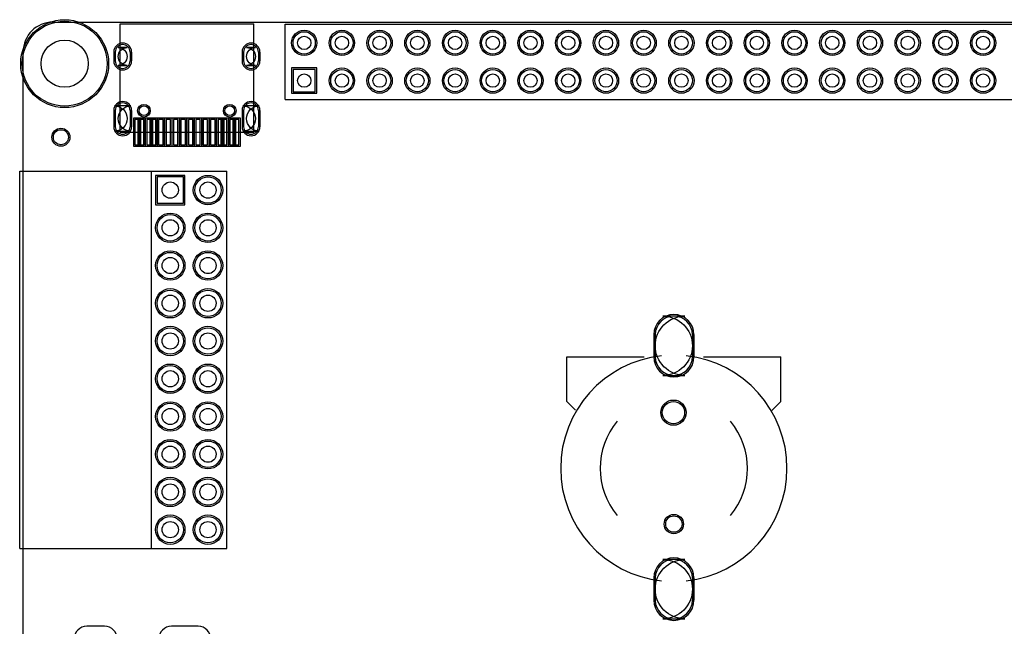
# Model space of a CAD drawing. Header units: millimetres. Extents: x -1 to 143, y -1 to 92.
# Tile 3 of 8: x 0 to 66, y 51 to 92. Entities that reach past the tile are written whole.
import ezdxf

# ---------------------------------------------------------------- set-up
doc = ezdxf.new("R2010")
doc.units = ezdxf.units.MM
for name, color, linetype in [('BottomLayer', 5, 'Continuous'), ('BottomSolder', 6, 'Continuous'), ('Mechanical1', 6, 'Continuous'), ('PadHoleLayer', 156, 'Continuous'), ('TopLayer', 1, 'Continuous'), ('TopOverlay', 2, 'Continuous'), ('TopPaste', 8, 'Continuous'), ('TopSolder', 216, 'Continuous')]:
    doc.layers.add(name, color=color, linetype=linetype)

msp = doc.modelspace()

# ---------------------------------------------------------------- linework, layer by layer
at = {"layer": 'BottomLayer'}
for p, q in [((6.202553, 89.55532), (6.202553, 88.955372)), ((7.202551, 89.55532), (7.202551, 88.955372)), ((14.842617, 89.55532), (14.842617, 88.955372)), ((15.842615, 89.55532), (15.842615, 88.955372)), ((18.172938, 88.380062), (18.172938, 86.879938)), ((19.673062, 88.380062), (18.172938, 88.380062)), ((19.673062, 86.879938), (19.673062, 88.380062)), ((18.172938, 86.879938), (19.673062, 86.879938)), ((6.202553, 85.625305), (6.202553, 84.525231)), ((7.202551, 85.625305), (7.202551, 84.525231)), ((14.842617, 85.625305), (14.842617, 84.525231)), ((15.842615, 85.625305), (15.842615, 84.525231)), ((9.017, 81.153), (9.017, 79.375)), ((10.795, 81.153), (9.017, 81.153)), ((10.795, 79.375), (10.795, 81.153)), ((9.017, 79.375), (10.795, 79.375))]:
    msp.add_line(p, q, dxfattribs=at)
for centre, radius in [((2.794, 88.773), 2.8575), ((18.923, 90.17), 0.750062), ((21.463, 90.17), 0.750062), ((24.003, 90.17), 0.750062), ((26.543, 90.17), 0.750062), ((29.083, 90.17), 0.750062), ((31.623, 90.17), 0.750062), ((34.163, 90.17), 0.750062), ((36.703, 90.17), 0.750062), ((39.243, 90.17), 0.750062), ((41.783, 90.17), 0.750062), ((44.323, 90.17), 0.750062), ((46.863, 90.17), 0.750062), ((49.403, 90.17), 0.750062), ((51.943, 90.17), 0.750062), ((54.483, 90.17), 0.750062), ((57.023, 90.17), 0.750062), ((59.563, 90.17), 0.750062), ((62.103, 90.17), 0.750062), ((64.643, 90.17), 0.750062), ((21.463, 87.63), 0.750062), ((24.003, 87.63), 0.750062), ((26.543, 87.63), 0.750062), ((29.083, 87.63), 0.750062), ((31.623, 87.63), 0.750062), ((34.163, 87.63), 0.750062), ((36.703, 87.63), 0.750062), ((39.243, 87.63), 0.750062), ((41.783, 87.63), 0.750062), ((44.323, 87.63), 0.750062), ((46.863, 87.63), 0.750062), ((49.403, 87.63), 0.750062), ((51.943, 87.63), 0.750062), ((54.483, 87.63), 0.750062), ((57.023, 87.63), 0.750062), ((59.563, 87.63), 0.750062), ((62.103, 87.63), 0.750062), ((64.643, 87.63), 0.750062), ((8.132572, 85.605366), 0.324993), ((13.912596, 85.605366), 0.324993), ((2.54, 83.82), 0.508), ((12.446, 80.264), 0.889), ((9.906, 77.724), 0.889), ((12.446, 77.724), 0.889), ((9.906, 75.184), 0.889), ((12.446, 75.184), 0.889), ((9.906, 72.644), 0.889), ((12.446, 72.644), 0.889), ((9.906, 70.104), 0.889), ((12.446, 70.104), 0.889), ((9.906, 67.564), 0.889), ((12.446, 67.564), 0.889), ((9.906, 65.024), 0.889), ((12.446, 65.024), 0.889), ((43.790108, 65.281556), 0.750062), ((9.906, 62.484), 0.889), ((12.446, 62.484), 0.889), ((9.906, 59.944), 0.889), ((12.446, 59.944), 0.889), ((9.906, 57.404), 0.889), ((12.446, 57.404), 0.889), ((43.815, 57.781444), 0.550037)]:
    msp.add_circle(centre, radius, dxfattribs=at)
for centre, start, end in [((6.702552, 89.55532), 0, 180), ((15.342616, 89.55532), 0, 180), ((6.702552, 88.955372), 180, 0), ((15.342616, 88.955372), 180, 0), ((6.702552, 85.625305), 0, 180), ((15.342616, 85.625305), 0, 180), ((6.702552, 84.525231), 180, 0), ((15.342616, 84.525231), 180, 0)]:
    msp.add_arc(centre, 0.499999, start, end, dxfattribs=at)
at = {"layer": 'BottomSolder'}
for p, q in [((6.100953, 89.55532), (6.100953, 88.955372)), ((7.304151, 89.55532), (7.304151, 88.955372)), ((14.741017, 89.55532), (14.741017, 88.955372)), ((15.944215, 89.55532), (15.944215, 88.955372)), ((18.071338, 88.481662), (18.071338, 86.778338)), ((19.774662, 88.481662), (18.071338, 88.481662)), ((19.774662, 86.778338), (19.774662, 88.481662)), ((18.071338, 86.778338), (19.774662, 86.778338)), ((6.100953, 85.625305), (6.100953, 84.525231)), ((7.304151, 85.625305), (7.304151, 84.525231)), ((14.741017, 85.625305), (14.741017, 84.525231)), ((15.944215, 85.625305), (15.944215, 84.525231)), ((8.9154, 81.2546), (8.9154, 79.2734)), ((10.8966, 81.2546), (8.9154, 81.2546)), ((10.8966, 79.2734), (10.8966, 81.2546)), ((8.9154, 79.2734), (10.8966, 79.2734)), ((5.48386, 50.900584), (4.283964, 50.900584)), ((11.783822, 50.900584), (9.983978, 50.900584))]:
    msp.add_line(p, q, dxfattribs=at)
for centre, radius in [((2.794, 88.773), 2.9591), ((18.923, 90.17), 0.851662), ((21.463, 90.17), 0.851662), ((24.003, 90.17), 0.851662), ((26.543, 90.17), 0.851662), ((29.083, 90.17), 0.851662), ((31.623, 90.17), 0.851662), ((34.163, 90.17), 0.851662), ((36.703, 90.17), 0.851662), ((39.243, 90.17), 0.851662), ((41.783, 90.17), 0.851662), ((44.323, 90.17), 0.851662), ((46.863, 90.17), 0.851662), ((49.403, 90.17), 0.851662), ((51.943, 90.17), 0.851662), ((54.483, 90.17), 0.851662), ((57.023, 90.17), 0.851662), ((59.563, 90.17), 0.851662), ((62.103, 90.17), 0.851662), ((64.643, 90.17), 0.851662), ((21.463, 87.63), 0.851662), ((24.003, 87.63), 0.851662), ((26.543, 87.63), 0.851662), ((29.083, 87.63), 0.851662), ((31.623, 87.63), 0.851662), ((34.163, 87.63), 0.851662), ((36.703, 87.63), 0.851662), ((39.243, 87.63), 0.851662), ((41.783, 87.63), 0.851662), ((44.323, 87.63), 0.851662), ((46.863, 87.63), 0.851662), ((49.403, 87.63), 0.851662), ((51.943, 87.63), 0.851662), ((54.483, 87.63), 0.851662), ((57.023, 87.63), 0.851662), ((59.563, 87.63), 0.851662), ((62.103, 87.63), 0.851662), ((64.643, 87.63), 0.851662), ((8.132572, 85.605366), 0.426593), ((13.912596, 85.605366), 0.426593), ((2.54, 83.82), 0.6096), ((12.446, 80.264), 0.9906), ((9.906, 77.724), 0.9906), ((12.446, 77.724), 0.9906), ((9.906, 75.184), 0.9906), ((12.446, 75.184), 0.9906), ((9.906, 72.644), 0.9906), ((12.446, 72.644), 0.9906), ((9.906, 70.104), 0.9906), ((12.446, 70.104), 0.9906), ((9.906, 67.564), 0.9906), ((12.446, 67.564), 0.9906), ((9.906, 65.024), 0.9906), ((12.446, 65.024), 0.9906), ((43.790108, 65.281556), 0.851662), ((9.906, 62.484), 0.9906), ((12.446, 62.484), 0.9906), ((9.906, 59.944), 0.9906), ((12.446, 59.944), 0.9906), ((9.906, 57.404), 0.9906), ((12.446, 57.404), 0.9906), ((43.815, 57.781444), 0.651637)]:
    msp.add_circle(centre, radius, dxfattribs=at)
for centre, radius, start, end in [((6.702552, 89.55532), 0.601599, 0, 180), ((15.342616, 89.55532), 0.601599, 0, 180), ((6.702552, 88.955372), 0.601599, 180, 0), ((15.342616, 88.955372), 0.601599, 180, 0), ((6.702552, 85.625305), 0.601599, 0, 180), ((15.342616, 85.625305), 0.601599, 0, 180), ((6.702552, 84.525231), 0.601599, 180, 0), ((15.342616, 84.525231), 0.601599, 180, 0), ((4.283964, 50.048922), 0.851662, 90, 270), ((5.48386, 50.048922), 0.851662, 270, 90), ((9.983978, 50.048922), 0.851662, 90, 270), ((11.783822, 50.048922), 0.851662, 270, 90)]:
    msp.add_arc(centre, radius, start, end, dxfattribs=at)
at = {"layer": 'Mechanical1'}
for p, q in [((1.999996, 91.567), (136.049004, 91.567)), ((0, 1.999996), (0, 89.567004))]:
    msp.add_line(p, q, dxfattribs=at)
msp.add_arc((1.999996, 89.567004), 1.999996, 90, 180, dxfattribs=at)
at = {"layer": 'PadHoleLayer'}
for points in [[(7.002526, 89.855294), (6.402578, 89.855294, -1), (6.402578, 88.655398), (7.002526, 88.655398, -1)], [(15.64259, 89.855294), (15.042642, 89.855294, -1), (15.042642, 88.655398), (15.64259, 88.655398, -1)], [(7.252589, 85.925279), (6.152515, 85.925279, -1), (6.152515, 84.225257), (7.252589, 84.225257, -1)], [(15.892653, 85.925279), (14.792579, 85.925279, -1), (14.792579, 84.225257), (15.892653, 84.225257, -1)], [(44.564935, 71.786496), (43.065065, 71.786496, -1), (43.065065, 67.786504), (44.564935, 67.786504, -1)], [(44.564935, 55.403496), (43.065065, 55.403496, -1), (43.065065, 51.403504), (44.564935, 51.403504, -1)]]:
    msp.add_lwpolyline(points, format="xyb", close=True, dxfattribs=at)
for centre, radius in [((2.794, 88.773), 1.5875), ((18.923, 90.17), 0.449961), ((21.463, 90.17), 0.449961), ((24.003, 90.17), 0.449961), ((26.543, 90.17), 0.449961), ((29.083, 90.17), 0.449961), ((31.623, 90.17), 0.449961), ((34.163, 90.17), 0.449961), ((36.703, 90.17), 0.449961), ((39.243, 90.17), 0.449961), ((41.783, 90.17), 0.449961), ((44.323, 90.17), 0.449961), ((46.863, 90.17), 0.449961), ((49.403, 90.17), 0.449961), ((51.943, 90.17), 0.449961), ((54.483, 90.17), 0.449961), ((57.023, 90.17), 0.449961), ((59.563, 90.17), 0.449961), ((62.103, 90.17), 0.449961), ((64.643, 90.17), 0.449961), ((18.923, 87.63), 0.449961), ((21.463, 87.63), 0.449961), ((24.003, 87.63), 0.449961), ((26.543, 87.63), 0.449961), ((29.083, 87.63), 0.449961), ((31.623, 87.63), 0.449961), ((34.163, 87.63), 0.449961), ((36.703, 87.63), 0.449961), ((39.243, 87.63), 0.449961), ((41.783, 87.63), 0.449961), ((44.323, 87.63), 0.449961), ((46.863, 87.63), 0.449961), ((49.403, 87.63), 0.449961), ((51.943, 87.63), 0.449961), ((54.483, 87.63), 0.449961), ((57.023, 87.63), 0.449961), ((59.563, 87.63), 0.449961), ((62.103, 87.63), 0.449961), ((64.643, 87.63), 0.449961), ((8.132572, 85.605366), 0.324993), ((13.912596, 85.605366), 0.324993), ((9.906, 80.264), 0.5461), ((12.446, 80.264), 0.5461), ((9.906, 77.724), 0.5461), ((12.446, 77.724), 0.5461), ((9.906, 75.184), 0.5461), ((12.446, 75.184), 0.5461), ((9.906, 72.644), 0.5461), ((12.446, 72.644), 0.5461), ((9.906, 70.104), 0.5461), ((12.446, 70.104), 0.5461), ((9.906, 67.564), 0.5461), ((12.446, 67.564), 0.5461), ((43.790108, 65.281556), 0.750062), ((9.906, 65.024), 0.5461), ((12.446, 65.024), 0.5461), ((9.906, 62.484), 0.5461), ((12.446, 62.484), 0.5461), ((9.906, 59.944), 0.5461), ((12.446, 59.944), 0.5461), ((9.906, 57.404), 0.5461), ((12.446, 57.404), 0.5461), ((43.815, 57.781444), 0.550037)]:
    msp.add_circle(centre, radius, dxfattribs=at)
at = {"layer": 'TopLayer'}
for p, q in [((6.202553, 89.55532), (6.202553, 88.955372)), ((7.202551, 89.55532), (7.202551, 88.955372)), ((14.842617, 89.55532), (14.842617, 88.955372)), ((15.842615, 89.55532), (15.842615, 88.955372)), ((18.172938, 88.380062), (18.172938, 86.879938)), ((19.673062, 88.380062), (18.172938, 88.380062)), ((19.673062, 86.879938), (19.673062, 88.380062)), ((18.172938, 86.879938), (19.673062, 86.879938)), ((6.202553, 85.625305), (6.202553, 84.525231)), ((7.202551, 85.625305), (7.202551, 84.525231)), ((14.842617, 85.625305), (14.842617, 84.525231)), ((15.842615, 85.625305), (15.842615, 84.525231)), ((7.522591, 85.010371), (7.522591, 83.310349)), ((7.822565, 85.010371), (7.522591, 85.010371)), ((7.822565, 85.010371), (7.822565, 83.310349)), ((8.122539, 85.010371), (7.822565, 85.010371)), ((7.822565, 83.310349), (7.822565, 85.010371)), ((8.122539, 83.310349), (8.122539, 85.010371)), ((8.322437, 85.010371), (8.322437, 83.310349)), ((8.622411, 85.010371), (8.322437, 85.010371)), ((8.622411, 83.310349), (8.622411, 85.010371)), ((8.622665, 85.010371), (8.622665, 83.310349)), ((8.922639, 85.010371), (8.622665, 85.010371)), ((8.922639, 83.310349), (8.922639, 85.010371)), ((9.122537, 85.010371), (9.122537, 83.310349)), ((9.422511, 85.010371), (9.122537, 85.010371)), ((9.422511, 83.310349), (9.422511, 85.010371)), ((9.622663, 85.010371), (9.622663, 83.310349)), ((9.922637, 85.010371), (9.622663, 85.010371)), ((9.922637, 83.310349), (9.922637, 85.010371)), ((10.122535, 85.010371), (10.122535, 83.310349)), ((10.422509, 85.010371), (10.122535, 85.010371)), ((10.422509, 83.310349), (10.422509, 85.010371)), ((10.622661, 85.010371), (10.622661, 83.310349)), ((10.922635, 85.010371), (10.622661, 85.010371)), ((10.922635, 83.310349), (10.922635, 85.010371)), ((11.122533, 85.010371), (11.122533, 83.310349)), ((11.422507, 85.010371), (11.122533, 85.010371)), ((11.422507, 83.310349), (11.422507, 85.010371)), ((11.622659, 85.010371), (11.622659, 83.310349)), ((11.922633, 85.010371), (11.622659, 85.010371)), ((11.922633, 83.310349), (11.922633, 85.010371)), ((12.122785, 85.010371), (12.122785, 83.310349)), ((12.422759, 85.010371), (12.122785, 85.010371)), ((12.422759, 83.310349), (12.422759, 85.010371)), ((12.622657, 85.010371), (12.622657, 83.310349)), ((12.922631, 85.010371), (12.622657, 85.010371)), ((12.922631, 83.310349), (12.922631, 85.010371)), ((13.122529, 85.010371), (13.122529, 83.310349)), ((13.422503, 85.010371), (13.122529, 85.010371)), ((13.422503, 83.310349), (13.422503, 85.010371)), ((13.422757, 85.010371), (13.422757, 83.310349)), ((13.722731, 85.010371), (13.422757, 85.010371)), ((13.722731, 83.310349), (13.722731, 85.010371)), ((13.922629, 85.010371), (13.922629, 83.310349)), ((14.222603, 85.010371), (13.922629, 85.010371)), ((14.222603, 85.010371), (14.222603, 83.310349)), ((14.522577, 85.010371), (14.222603, 85.010371)), ((14.222603, 83.310349), (14.222603, 85.010371)), ((14.522577, 83.310349), (14.522577, 85.010371)), ((7.522591, 83.310349), (7.822565, 83.310349)), ((7.822565, 83.310349), (8.122539, 83.310349)), ((8.322437, 83.310349), (8.622411, 83.310349)), ((8.622665, 83.310349), (8.922639, 83.310349)), ((9.122537, 83.310349), (9.422511, 83.310349)), ((9.622663, 83.310349), (9.922637, 83.310349)), ((10.122535, 83.310349), (10.422509, 83.310349)), ((10.622661, 83.310349), (10.922635, 83.310349)), ((11.122533, 83.310349), (11.422507, 83.310349)), ((11.622659, 83.310349), (11.922633, 83.310349)), ((12.122785, 83.310349), (12.422759, 83.310349)), ((12.622657, 83.310349), (12.922631, 83.310349)), ((13.122529, 83.310349), (13.422503, 83.310349)), ((13.422757, 83.310349), (13.722731, 83.310349)), ((13.922629, 83.310349), (14.222603, 83.310349)), ((14.222603, 83.310349), (14.522577, 83.310349)), ((9.017, 81.153), (9.017, 79.375)), ((10.795, 81.153), (9.017, 81.153)), ((10.795, 79.375), (10.795, 81.153)), ((9.017, 79.375), (10.795, 79.375)), ((42.564939, 70.536435), (42.564939, 69.036565)), ((45.065061, 70.536435), (45.065061, 69.036565)), ((42.564939, 54.153435), (42.564939, 52.653565)), ((45.065061, 54.153435), (45.065061, 52.653565))]:
    msp.add_line(p, q, dxfattribs=at)
for centre, radius in [((2.794, 88.773), 2.8575), ((18.923, 90.17), 0.750062), ((21.463, 90.17), 0.750062), ((24.003, 90.17), 0.750062), ((26.543, 90.17), 0.750062), ((29.083, 90.17), 0.750062), ((31.623, 90.17), 0.750062), ((34.163, 90.17), 0.750062), ((36.703, 90.17), 0.750062), ((39.243, 90.17), 0.750062), ((41.783, 90.17), 0.750062), ((44.323, 90.17), 0.750062), ((46.863, 90.17), 0.750062), ((49.403, 90.17), 0.750062), ((51.943, 90.17), 0.750062), ((54.483, 90.17), 0.750062), ((57.023, 90.17), 0.750062), ((59.563, 90.17), 0.750062), ((62.103, 90.17), 0.750062), ((64.643, 90.17), 0.750062), ((21.463, 87.63), 0.750062), ((24.003, 87.63), 0.750062), ((26.543, 87.63), 0.750062), ((29.083, 87.63), 0.750062), ((31.623, 87.63), 0.750062), ((34.163, 87.63), 0.750062), ((36.703, 87.63), 0.750062), ((39.243, 87.63), 0.750062), ((41.783, 87.63), 0.750062), ((44.323, 87.63), 0.750062), ((46.863, 87.63), 0.750062), ((49.403, 87.63), 0.750062), ((51.943, 87.63), 0.750062), ((54.483, 87.63), 0.750062), ((57.023, 87.63), 0.750062), ((59.563, 87.63), 0.750062), ((62.103, 87.63), 0.750062), ((64.643, 87.63), 0.750062), ((8.132572, 85.605366), 0.324993), ((13.912596, 85.605366), 0.324993), ((2.54, 83.82), 0.508), ((12.446, 80.264), 0.889), ((9.906, 77.724), 0.889), ((12.446, 77.724), 0.889), ((9.906, 75.184), 0.889), ((12.446, 75.184), 0.889), ((9.906, 72.644), 0.889), ((12.446, 72.644), 0.889), ((9.906, 70.104), 0.889), ((12.446, 70.104), 0.889), ((9.906, 67.564), 0.889), ((12.446, 67.564), 0.889), ((9.906, 65.024), 0.889), ((12.446, 65.024), 0.889), ((43.790108, 65.281556), 0.750062), ((9.906, 62.484), 0.889), ((12.446, 62.484), 0.889), ((9.906, 59.944), 0.889), ((12.446, 59.944), 0.889), ((9.906, 57.404), 0.889), ((12.446, 57.404), 0.889), ((43.815, 57.781444), 0.550037)]:
    msp.add_circle(centre, radius, dxfattribs=at)
for centre, radius, start, end in [((6.702552, 89.55532), 0.499999, 0, 180), ((15.342616, 89.55532), 0.499999, 0, 180), ((6.702552, 88.955372), 0.499999, 180, 0), ((15.342616, 88.955372), 0.499999, 180, 0), ((6.702552, 85.625305), 0.499999, 0, 180), ((15.342616, 85.625305), 0.499999, 0, 180), ((6.702552, 84.525231), 0.499999, 180, 0), ((15.342616, 84.525231), 0.499999, 180, 0), ((43.815, 70.536435), 1.250061, 0, 180), ((43.815, 69.036565), 1.250061, 180, 0), ((43.815, 54.153435), 1.250061, 0, 180), ((43.815, 52.653565), 1.250061, 180, 0)]:
    msp.add_arc(centre, radius, start, end, dxfattribs=at)
at = {"layer": 'TopOverlay'}
for p, q in [((6.52272, 91.46032), (15.522702, 91.46032)), ((6.52272, 84.16036), (6.52272, 91.46032)), ((15.522702, 84.16036), (15.522702, 91.46032)), ((17.653, 91.44), (68.453, 91.44)), ((17.653, 86.36), (17.653, 91.44)), ((17.653, 86.36), (68.453, 86.36)), ((6.52272, 84.16036), (15.522702, 84.16036)), ((-0.233934, 81.534), (13.716, 81.534)), ((-0.233934, 56.134), (-0.233934, 81.534)), ((8.636, 56.134), (8.636, 81.534)), ((13.716, 56.134), (13.716, 81.534)), ((36.615116, 66.031618), (36.615116, 69.031612)), ((36.615116, 69.031612), (41.815004, 69.031612)), ((45.814996, 69.031612), (51.015138, 69.031612)), ((51.015138, 66.031618), (51.015138, 69.031612)), ((36.615116, 66.031618), (37.190172, 65.456562)), ((50.414936, 65.431416), (51.015138, 66.031618)), ((-0.233934, 56.134), (13.716, 56.134))]:
    msp.add_line(p, q, dxfattribs=at)
for radius, start, end in [(7.62, 96.27691881, 263.72308119), (7.62, 0, 83.72308119), (4.959604, 140.19442891, 219.76386701), (4.959604, 320.23613299, 39.71803015), (7.62, 276.27691881, 0)]:
    msp.add_arc((43.815, 61.5315), radius, start, end, dxfattribs=at)
at = {"layer": 'TopPaste'}
for p, q in [((7.522591, 85.010371), (7.522591, 83.310349)), ((7.822565, 85.010371), (7.522591, 85.010371)), ((7.822565, 85.010371), (7.822565, 83.310349)), ((8.122539, 85.010371), (7.822565, 85.010371)), ((7.822565, 83.310349), (7.822565, 85.010371)), ((8.122539, 83.310349), (8.122539, 85.010371)), ((8.322437, 85.010371), (8.322437, 83.310349)), ((8.622411, 85.010371), (8.322437, 85.010371)), ((8.622411, 83.310349), (8.622411, 85.010371)), ((8.622665, 85.010371), (8.622665, 83.310349)), ((8.922639, 85.010371), (8.622665, 85.010371)), ((8.922639, 83.310349), (8.922639, 85.010371)), ((9.122537, 85.010371), (9.122537, 83.310349)), ((9.422511, 85.010371), (9.122537, 85.010371)), ((9.422511, 83.310349), (9.422511, 85.010371)), ((9.622663, 85.010371), (9.622663, 83.310349)), ((9.922637, 85.010371), (9.622663, 85.010371)), ((9.922637, 83.310349), (9.922637, 85.010371)), ((10.122535, 85.010371), (10.122535, 83.310349)), ((10.422509, 85.010371), (10.122535, 85.010371)), ((10.422509, 83.310349), (10.422509, 85.010371)), ((10.622661, 85.010371), (10.622661, 83.310349)), ((10.922635, 85.010371), (10.622661, 85.010371)), ((10.922635, 83.310349), (10.922635, 85.010371)), ((11.122533, 85.010371), (11.122533, 83.310349)), ((11.422507, 85.010371), (11.122533, 85.010371)), ((11.422507, 83.310349), (11.422507, 85.010371)), ((11.622659, 85.010371), (11.622659, 83.310349)), ((11.922633, 85.010371), (11.622659, 85.010371)), ((11.922633, 83.310349), (11.922633, 85.010371)), ((12.122785, 85.010371), (12.122785, 83.310349)), ((12.422759, 85.010371), (12.122785, 85.010371)), ((12.422759, 83.310349), (12.422759, 85.010371)), ((12.622657, 85.010371), (12.622657, 83.310349)), ((12.922631, 85.010371), (12.622657, 85.010371)), ((12.922631, 83.310349), (12.922631, 85.010371)), ((13.122529, 85.010371), (13.122529, 83.310349)), ((13.422503, 85.010371), (13.122529, 85.010371)), ((13.422503, 83.310349), (13.422503, 85.010371)), ((13.422757, 85.010371), (13.422757, 83.310349)), ((13.722731, 85.010371), (13.422757, 85.010371)), ((13.722731, 83.310349), (13.722731, 85.010371)), ((13.922629, 85.010371), (13.922629, 83.310349)), ((14.222603, 85.010371), (13.922629, 85.010371)), ((14.222603, 85.010371), (14.222603, 83.310349)), ((14.522577, 85.010371), (14.222603, 85.010371)), ((14.222603, 83.310349), (14.222603, 85.010371)), ((14.522577, 83.310349), (14.522577, 85.010371)), ((7.522591, 83.310349), (7.822565, 83.310349)), ((7.822565, 83.310349), (8.122539, 83.310349)), ((8.322437, 83.310349), (8.622411, 83.310349)), ((8.622665, 83.310349), (8.922639, 83.310349)), ((9.122537, 83.310349), (9.422511, 83.310349)), ((9.622663, 83.310349), (9.922637, 83.310349)), ((10.122535, 83.310349), (10.422509, 83.310349)), ((10.622661, 83.310349), (10.922635, 83.310349)), ((11.122533, 83.310349), (11.422507, 83.310349)), ((11.622659, 83.310349), (11.922633, 83.310349)), ((12.122785, 83.310349), (12.422759, 83.310349)), ((12.622657, 83.310349), (12.922631, 83.310349)), ((13.122529, 83.310349), (13.422503, 83.310349)), ((13.422757, 83.310349), (13.722731, 83.310349)), ((13.922629, 83.310349), (14.222603, 83.310349)), ((14.222603, 83.310349), (14.522577, 83.310349)), ((42.564939, 70.536435), (42.564939, 69.036565)), ((45.065061, 70.536435), (45.065061, 69.036565)), ((42.564939, 54.153435), (42.564939, 52.653565)), ((45.065061, 54.153435), (45.065061, 52.653565))]:
    msp.add_line(p, q, dxfattribs=at)
for centre, start, end in [((43.815, 70.536435), 0, 180), ((43.815, 69.036565), 180, 0), ((43.815, 54.153435), 0, 180), ((43.815, 52.653565), 180, 0)]:
    msp.add_arc(centre, 1.250061, start, end, dxfattribs=at)
at = {"layer": 'TopSolder'}
for p, q in [((6.100953, 89.55532), (6.100953, 88.955372)), ((7.304151, 89.55532), (7.304151, 88.955372)), ((14.741017, 89.55532), (14.741017, 88.955372)), ((15.944215, 89.55532), (15.944215, 88.955372)), ((18.071338, 88.481662), (18.071338, 86.778338)), ((19.774662, 88.481662), (18.071338, 88.481662)), ((19.774662, 86.778338), (19.774662, 88.481662)), ((18.071338, 86.778338), (19.774662, 86.778338)), ((6.100953, 85.625305), (6.100953, 84.525231)), ((7.304151, 85.625305), (7.304151, 84.525231)), ((14.741017, 85.625305), (14.741017, 84.525231)), ((15.944215, 85.625305), (15.944215, 84.525231)), ((7.420991, 85.111971), (7.420991, 83.208749)), ((7.924165, 85.111971), (7.420991, 85.111971)), ((7.720965, 85.111971), (7.720965, 83.208749)), ((8.224139, 85.111971), (7.720965, 85.111971)), ((7.924165, 83.208749), (7.924165, 85.111971)), ((8.220837, 85.111971), (8.220837, 83.208749)), ((8.724011, 85.111971), (8.220837, 85.111971)), ((8.224139, 83.208749), (8.224139, 85.111971)), ((8.521065, 85.111971), (8.521065, 83.208749)), ((9.024239, 85.111971), (8.521065, 85.111971)), ((8.724011, 83.208749), (8.724011, 85.111971)), ((9.020937, 85.111971), (9.020937, 83.208749)), ((9.524111, 85.111971), (9.020937, 85.111971)), ((9.024239, 83.208749), (9.024239, 85.111971)), ((9.521063, 85.111971), (9.521063, 83.208749)), ((10.024237, 85.111971), (9.521063, 85.111971)), ((9.524111, 83.208749), (9.524111, 85.111971)), ((10.020935, 85.111971), (10.020935, 83.208749)), ((10.524109, 85.111971), (10.020935, 85.111971)), ((10.024237, 83.208749), (10.024237, 85.111971)), ((10.521061, 85.111971), (10.521061, 83.208749)), ((11.024235, 85.111971), (10.521061, 85.111971)), ((10.524109, 83.208749), (10.524109, 85.111971)), ((11.020933, 85.111971), (11.020933, 83.208749)), ((11.524107, 85.111971), (11.020933, 85.111971)), ((11.024235, 83.208749), (11.024235, 85.111971)), ((11.521059, 85.111971), (11.521059, 83.208749)), ((12.024233, 85.111971), (11.521059, 85.111971)), ((11.524107, 83.208749), (11.524107, 85.111971)), ((12.021185, 85.111971), (12.021185, 83.208749)), ((12.524359, 85.111971), (12.021185, 85.111971)), ((12.024233, 83.208749), (12.024233, 85.111971)), ((12.521057, 85.111971), (12.521057, 83.208749)), ((13.024231, 85.111971), (12.521057, 85.111971)), ((12.524359, 83.208749), (12.524359, 85.111971)), ((13.020929, 85.111971), (13.020929, 83.208749)), ((13.524103, 85.111971), (13.020929, 85.111971)), ((13.024231, 83.208749), (13.024231, 85.111971)), ((13.321157, 85.111971), (13.321157, 83.208749)), ((13.824331, 85.111971), (13.321157, 85.111971)), ((13.524103, 83.208749), (13.524103, 85.111971)), ((13.821029, 85.111971), (13.821029, 83.208749)), ((14.324203, 85.111971), (13.821029, 85.111971)), ((13.824331, 83.208749), (13.824331, 85.111971)), ((14.121003, 85.111971), (14.121003, 83.208749)), ((14.624177, 85.111971), (14.121003, 85.111971)), ((14.324203, 83.208749), (14.324203, 85.111971)), ((14.624177, 83.208749), (14.624177, 85.111971)), ((7.420991, 83.208749), (7.924165, 83.208749)), ((7.720965, 83.208749), (8.224139, 83.208749)), ((8.220837, 83.208749), (8.724011, 83.208749)), ((8.521065, 83.208749), (9.024239, 83.208749)), ((9.020937, 83.208749), (9.524111, 83.208749)), ((9.521063, 83.208749), (10.024237, 83.208749)), ((10.020935, 83.208749), (10.524109, 83.208749)), ((10.521061, 83.208749), (11.024235, 83.208749)), ((11.020933, 83.208749), (11.524107, 83.208749)), ((11.521059, 83.208749), (12.024233, 83.208749)), ((12.021185, 83.208749), (12.524359, 83.208749)), ((12.521057, 83.208749), (13.024231, 83.208749)), ((13.020929, 83.208749), (13.524103, 83.208749)), ((13.321157, 83.208749), (13.824331, 83.208749)), ((13.821029, 83.208749), (14.324203, 83.208749)), ((14.121003, 83.208749), (14.624177, 83.208749)), ((8.9154, 81.2546), (8.9154, 79.2734)), ((10.8966, 81.2546), (8.9154, 81.2546)), ((10.8966, 79.2734), (10.8966, 81.2546)), ((8.9154, 79.2734), (10.8966, 79.2734)), ((42.463339, 70.536435), (42.463339, 69.036565)), ((45.166661, 70.536435), (45.166661, 69.036565)), ((42.463339, 54.153435), (42.463339, 52.653565)), ((45.166661, 54.153435), (45.166661, 52.653565)), ((5.48386, 50.900584), (4.283964, 50.900584)), ((11.783822, 50.900584), (9.983978, 50.900584))]:
    msp.add_line(p, q, dxfattribs=at)
for centre, radius in [((2.794, 88.773), 2.9591), ((18.923, 90.17), 0.851662), ((21.463, 90.17), 0.851662), ((24.003, 90.17), 0.851662), ((26.543, 90.17), 0.851662), ((29.083, 90.17), 0.851662), ((31.623, 90.17), 0.851662), ((34.163, 90.17), 0.851662), ((36.703, 90.17), 0.851662), ((39.243, 90.17), 0.851662), ((41.783, 90.17), 0.851662), ((44.323, 90.17), 0.851662), ((46.863, 90.17), 0.851662), ((49.403, 90.17), 0.851662), ((51.943, 90.17), 0.851662), ((54.483, 90.17), 0.851662), ((57.023, 90.17), 0.851662), ((59.563, 90.17), 0.851662), ((62.103, 90.17), 0.851662), ((64.643, 90.17), 0.851662), ((21.463, 87.63), 0.851662), ((24.003, 87.63), 0.851662), ((26.543, 87.63), 0.851662), ((29.083, 87.63), 0.851662), ((31.623, 87.63), 0.851662), ((34.163, 87.63), 0.851662), ((36.703, 87.63), 0.851662), ((39.243, 87.63), 0.851662), ((41.783, 87.63), 0.851662), ((44.323, 87.63), 0.851662), ((46.863, 87.63), 0.851662), ((49.403, 87.63), 0.851662), ((51.943, 87.63), 0.851662), ((54.483, 87.63), 0.851662), ((57.023, 87.63), 0.851662), ((59.563, 87.63), 0.851662), ((62.103, 87.63), 0.851662), ((64.643, 87.63), 0.851662), ((8.132572, 85.605366), 0.426593), ((13.912596, 85.605366), 0.426593), ((2.54, 83.82), 0.6096), ((12.446, 80.264), 0.9906), ((9.906, 77.724), 0.9906), ((12.446, 77.724), 0.9906), ((9.906, 75.184), 0.9906), ((12.446, 75.184), 0.9906), ((9.906, 72.644), 0.9906), ((12.446, 72.644), 0.9906), ((9.906, 70.104), 0.9906), ((12.446, 70.104), 0.9906), ((9.906, 67.564), 0.9906), ((12.446, 67.564), 0.9906), ((9.906, 65.024), 0.9906), ((12.446, 65.024), 0.9906), ((43.790108, 65.281556), 0.851662), ((9.906, 62.484), 0.9906), ((12.446, 62.484), 0.9906), ((9.906, 59.944), 0.9906), ((12.446, 59.944), 0.9906), ((9.906, 57.404), 0.9906), ((12.446, 57.404), 0.9906), ((43.815, 57.781444), 0.651637)]:
    msp.add_circle(centre, radius, dxfattribs=at)
for centre, radius, start, end in [((6.702552, 89.55532), 0.601599, 0, 180), ((15.342616, 89.55532), 0.601599, 0, 180), ((6.702552, 88.955372), 0.601599, 180, 0), ((15.342616, 88.955372), 0.601599, 180, 0), ((6.702552, 85.625305), 0.601599, 0, 180), ((15.342616, 85.625305), 0.601599, 0, 180), ((6.702552, 84.525231), 0.601599, 180, 0), ((15.342616, 84.525231), 0.601599, 180, 0), ((43.815, 70.536435), 1.351661, 0, 180), ((43.815, 69.036565), 1.351661, 180, 0), ((43.815, 54.153435), 1.351661, 0, 180), ((43.815, 52.653565), 1.351661, 180, 0), ((4.283964, 50.048922), 0.851662, 90, 270), ((5.48386, 50.048922), 0.851662, 270, 90), ((9.983978, 50.048922), 0.851662, 90, 270), ((11.783822, 50.048922), 0.851662, 270, 90)]:
    msp.add_arc(centre, radius, start, end, dxfattribs=at)

doc.saveas('drawing.dxf')
